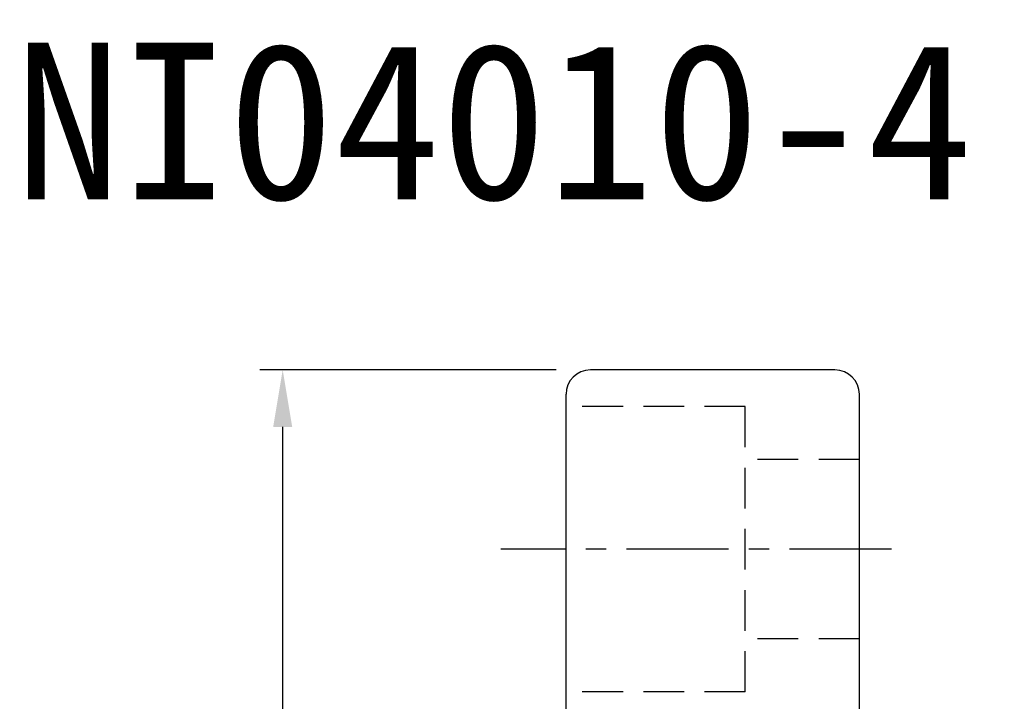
# Model space of a CAD drawing. Extents: x -262 to 1079, y 53 to 210.
# Tile 23 of 50: x 935 to 996, y 168 to 210. Entities that reach past the tile are written whole.
import ezdxf
from ezdxf.enums import TextEntityAlignment as Align

# ---------------------------------------------------------------- set-up
doc = ezdxf.new("R2010")
doc.units = 0
doc.header["$MEASUREMENT"] = 0
doc.header["$PDMODE"] = 1
doc.linetypes.add('CENTER', pattern=[2, 1.25, -0.25, 0.25, -0.25])
doc.linetypes.add('DASHED', pattern=[0.75, 0.5, -0.25])
doc.layers.get('0').update_dxf_attribs({"linetype": 'CONTINUOUS'})
doc.layers.get('DEFPOINTS').update_dxf_attribs({"linetype": 'CONTINUOUS'})
for name, color, linetype in [('CL', 1, 'CENTER'), ('DIM', 4, 'CONTINUOUS'), ('HID', 2, 'DASHED'), ('OUT', 3, 'CONTINUOUS')]:
    doc.layers.add(name, color=color, linetype=linetype)
doc.styles.add('CHN', font='SIMPLEX.shx', dxfattribs={"width": 0.7, "bigfont": 'CHINESET.shx'})
doc.styles.add('DIM-7', font='SIMPLEX.shx', dxfattribs={"width": 0.7, "bigfont": 'chineset.shx'})
doc.styles.add('T', font='kaiu.ttf')
doc.dimstyles.new('CNS', dxfattribs={"dimscale": 1.1, "dimtxt": 3.5, "dimasz": 2.5, "dimexe": 1, "dimexo": 1.5, "dimgap": 0.8, "dimtad": 0, "dimdec": 3, "dimdsep": 46, "dimtxsty": 'DIM-7', "dimcen": 0.09, "dimclrd": 4, "dimclre": 4, "dimclrt": 4, "dimadec": 0, "dimazin": 0, "dimtfac": 1, "dimtdec": 3, "dimtix": 1, "dimtmove": 1, "dimatfit": 3, "dimfxl": 1, "dimtvp": 0.971429, "dimtolj": 1, "dimarcsym": 0})

# ---------------------------------------------------------------- blocks, each defined once
blk = doc.blocks.new('*D5')
at = {"layer": 'DEFPOINTS', "color": 0, "transparency": 16777216}
for p in [(951.237, 188.158), (970.119, 188.158), (970.119, 84.158)]:
    blk.add_point(p, dxfattribs=at)
at = {"layer": 'DIM', "color": 0, "lineweight": -2, "transparency": 16777216}
for p, q in [((968.019, 188.158), (949.837, 188.158)), ((951.237, 87.658), (951.237, 184.658)), ((968.019, 84.158), (949.837, 84.158))]:
    blk.add_line(p, q, dxfattribs=at)
at = {"layer": 'DIM', "color": 0, "transparency": 16777216}
for points in [[(950.654, 184.658), (951.821, 184.658), (951.237, 188.158)], [(950.654, 87.658), (951.821, 87.658), (951.237, 84.158)]]:
    blk.add_solid(points, dxfattribs=at)
at = {"layer": 'DIM', "color": 0, "transparency": 16777216, "insert": (947.387, 136.158), "char_height": 4.9, "attachment_point": 5, "rotation": 90, "style": 'CHN'}
blk.add_mtext('\\A1;%%c104', dxfattribs=at)

msp = doc.modelspace()

# ---------------------------------------------------------------- linework, layer by layer
at = {"layer": 'CL', "color": 7, "ltscale": 5}
msp.add_line((988.5818, 177.1578), (964.6188, 177.1578), dxfattribs=at)
at = {"layer": 'HID', "color": 7, "ltscale": 5}
for p, q in [((979.6188, 185.9078), (968.6188, 185.9078)), ((979.6188, 168.4078), (979.6188, 185.9078)), ((986.6188, 182.6578), (979.6188, 182.6578)), ((986.6188, 171.6578), (979.6188, 171.6578)), ((979.6188, 168.4078), (968.6188, 168.4078))]:
    msp.add_line(p, q, dxfattribs=at)
at = {"layer": 'OUT', "color": 7, "ltscale": 5}
for p, q in [((985.1188, 188.1578), (970.1188, 188.1578)), ((968.6188, 85.6578), (968.6188, 186.6578)), ((986.6188, 167.2578), (986.6188, 186.6578))]:
    msp.add_line(p, q, dxfattribs=at)
for centre, start, end in [((970.1188, 186.6578), 90, 180), ((985.1188, 186.6578), 0, 90)]:
    msp.add_arc(centre, 1.5, start, end, dxfattribs=at)

# ---------------------------------------------------------------- texts
at = {"style": 'T'}
msp.add_text('SFNI04010-4', height=9.6, dxfattribs=at).set_placement((957.664, 203.4172), align=Align.MIDDLE)

# ---------------------------------------------------------------- dimensions: what is measured, and where the dimension line sits
at = {"layer": 'DIM', "color": 0}
dim = msp.add_linear_dim(base=(951.2373, 188.1578), p1=(970.1188, 84.1578), p2=(970.1188, 188.1578), angle=90, text='%%c<>', dimstyle='CNS', override={"dimscale": 1.4, "dimgap": 1, "dimtad": 1, "dimtxsty": 'CHN', "dimclrd": 0, "dimclre": 0, "dimclrt": 0, "dimtmove": 0}, dxfattribs=at)
dim.commit()
dim.dimension.update_dxf_attribs({"geometry": '*D5', "text_midpoint": (947.3873, 136.1578)})

doc.saveas('drawing.dxf')
